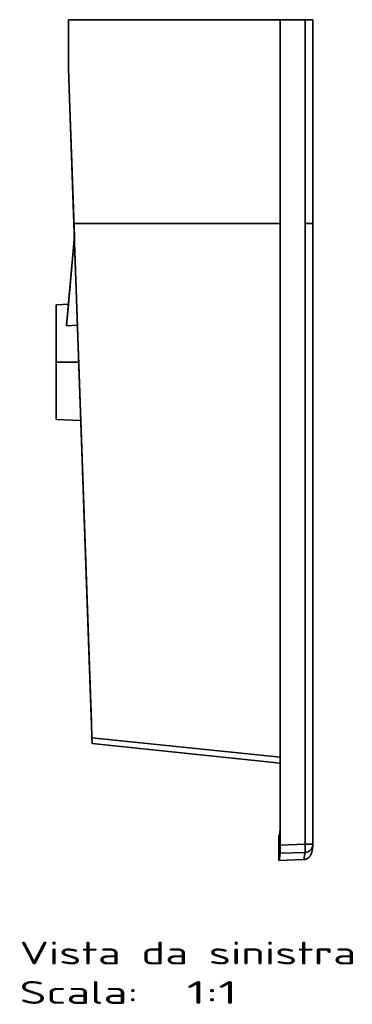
# Model space of a CAD drawing. Extents: x -14 to 1629, y 27 to 1244.
# Tile 16 of 17: x 1425 to 1629, y 27 to 631. Entities that reach past the tile are written whole.
import ezdxf
from ezdxf.enums import TextEntityAlignment as Align

# ---------------------------------------------------------------- set-up
doc = ezdxf.new("R2010")
doc.units = 0
doc.layers.get('0').update_dxf_attribs({"lineweight": 13})
doc.styles.get("Standard").update_dxf_attribs({"font": 'isocp.shx'})

# ---------------------------------------------------------------- blocks, each defined once
blk = doc.blocks.new('BLOCK83')
at = {"color": 7, "lineweight": 13}
for s, p, p2 in [('Vista da sinistra', (-180, -579.43), (26.45, -579.43)), ('Scala:', (-180, -603.61), (-107.14, -603.61)), ('  1:1', (-107.14, -603.61), (-46.41, -603.61))]:
    blk.add_text(s, height=14, dxfattribs=at).set_placement(p, p2, align=Align.FIT)
blk = doc.blocks.new('BLOCK84')
at = {"color": 7, "lineweight": 35}
for p, q in [((-150, -30), (-150, 0)), ((-150, 0), (-20, 0)), ((-150, 0), (-150, -29.99)), ((-150, -30), (-150, 0)), ((-150, 0), (-150, -29.99)), ((-150, -30), (-150, 0)), ((-150, -30), (-150, 0)), ((-150, 0), (-20, 0)), ((-150, -30), (-150, 0)), ((-150, 0), (-150, -29.99)), ((-150, -30), (-150, 0)), ((-150, -30), (-150, 0)), ((-4.83, 0), (-4.83, -124.96)), ((0, 0), (0, -125)), ((-20, 0), (-20, -125)), ((-20, 0), (-20, -125)), ((-20, -125), (-20, 0)), ((-4.83, 0), (-4.83, -124.96)), ((-149.36, -48.32), (-146.41, -132.8)), ((-149.36, -48.32), (-146.68, -125)), ((-149.36, -48.32), (-146.68, -125)), ((-149.36, -48.32), (-146.68, -125)), ((-149.36, -48.32), (-146.68, -125)), ((-149.36, -48.32), (-146.68, -125)), ((-146.41, -132.8), (-149.36, -48.32)), ((-146.68, -125), (-20, -125)), ((-146.68, -125), (-135.98, -430.98)), ((-146.68, -125), (-135.98, -430.98)), ((-146.68, -125), (-20, -125)), ((-146.68, -125), (-136.1, -427.65)), ((-20, -506.23), (-20, -125)), ((-20, -125), (-20, -506.23)), ((-146.41, -132.78), (-151.21, -187.73)), ((-151.21, -187.73), (-146.41, -132.79)), ((-151.19, -187.44), (-146.41, -132.78)), ((-150.06, -174.52), (-146.41, -132.77)), ((-150.06, -174.53), (-146.41, -132.78)), ((-150.06, -174.53), (-146.41, -132.78)), ((-157.5, -210), (-157.5, -174.85)), ((-157.5, -174.85), (-157.5, -210)), ((-157.5, -210), (-157.5, -174.85)), ((-157.5, -210), (-157.5, -187.44)), ((-157.5, -210), (-157.5, -187.44)), ((-157.5, -232.56), (-157.5, -210)), ((-157.5, -210), (-157.5, -245.15)), ((-157.5, -210), (-157.5, -245.15)), ((-157.5, -245.15), (-157.5, -210)), ((-157.5, -232.56), (-157.5, -210)), ((-142.45, -245.81), (-135.98, -430.98)), ((-142.45, -245.81), (-136.1, -427.65)), ((-135.98, -430.98), (-142.45, -245.81)), ((-0.01, -505.74), (0, -257.14)), ((-135.65, -440.34), (-20.02, -452.27)), ((-135.65, -440.34), (-20.02, -452.27)), ((-20.02, -456.02), (-135.41, -443.89)), ((-20.02, -456.02), (-135.41, -443.89)), ((-20.02, -456.02), (-135.41, -443.89)), ((-20.02, -456.02), (-135.41, -443.89))]:
    blk.add_line(p, q, dxfattribs=at)
at = {"color": 7, "lineweight": 35, "ltscale": 0.379358}
blk.add_line((-20, 0), (-4.83, 0), dxfattribs=at)
blk.add_line((-20, 0), (-4.83, 0), dxfattribs=at)
at = {"color": 7, "lineweight": 35, "ltscale": 0.120641}
blk.add_line((0, 0), (-4.83, 0), dxfattribs=at)
at = {"color": 7, "lineweight": 35, "ltscale": 0.120642}
blk.add_line((-4.83, 0), (0, 0), dxfattribs=at)
at = {"color": 7, "lineweight": 35, "ltscale": 0.000298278}
blk.add_line((-150, -29.99), (-150, -30), dxfattribs=at)
at = {"color": 7, "lineweight": 35, "ltscale": 0.458468}
blk.add_line((-150, -29.99), (-149.36, -48.32), dxfattribs=at)
at = {"color": 7, "lineweight": 35, "ltscale": 0.45817}
blk.add_line((-150, -30), (-149.36, -48.32), dxfattribs=at)
blk.add_line((-150, -30), (-149.36, -48.32), dxfattribs=at)
at = {"color": 7, "lineweight": 35, "ltscale": 0.458133}
blk.add_line((-150, -30), (-149.36, -48.32), dxfattribs=at)
blk.add_line((-150, -30), (-149.36, -48.32), dxfattribs=at)
at = {"color": 7, "lineweight": 35, "ltscale": 0.000568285}
blk.add_line((-150, -30), (-149.99, -30.02), dxfattribs=at)
blk.add_line((-150, -30), (-149.99, -30.02), dxfattribs=at)
at = {"color": 7, "lineweight": 35, "ltscale": 0.456878}
for p, q in [((-150, -30.02), (-149.36, -48.29)), ((-149.36, -48.29), (-150, -30.02))]:
    blk.add_line(p, q, dxfattribs=at)
at = {"color": 7, "lineweight": 35, "ltscale": 0.194964}
blk.add_line((-146.68, -125), (-146.41, -132.79), dxfattribs=at)
at = {"color": 7, "lineweight": 35, "ltscale": 0.194951}
blk.add_line((-146.68, -125), (-146.41, -132.79), dxfattribs=at)
at = {"color": 7, "lineweight": 35, "ltscale": 0.002727}
for p, q in [((-20, -125), (-20, -125.11)), ((-20, -125.11), (-20, -125))]:
    blk.add_line(p, q, dxfattribs=at)
at = {"color": 7, "lineweight": 35, "ltscale": 0.186215}
blk.add_line((-150.06, -174.53), (-157.5, -174.85), dxfattribs=at)
at = {"color": 7, "lineweight": 35, "ltscale": 0.331496}
blk.add_line((-150.06, -174.53), (-151.21, -187.73), dxfattribs=at)
at = {"color": 7, "lineweight": 35, "ltscale": 0.168037}
blk.add_line((-144.5, -187.41), (-151.21, -187.73), dxfattribs=at)
at = {"color": 7, "lineweight": 35, "ltscale": 0.168125}
blk.add_line((-151.21, -187.73), (-144.49, -187.41), dxfattribs=at)
at = {"color": 7, "lineweight": 35, "ltscale": 0.344849}
for p, q in [((-143.71, -210), (-157.5, -210)), ((-157.5, -210), (-143.71, -210))]:
    blk.add_line(p, q, dxfattribs=at)
at = {"color": 7, "lineweight": 35, "ltscale": 0.376509}
blk.add_line((-142.45, -245.81), (-157.5, -245.15), dxfattribs=at)
at = {"color": 7, "lineweight": 35, "ltscale": 0.376508}
blk.add_line((-142.45, -245.81), (-157.5, -245.15), dxfattribs=at)
at = {"color": 7, "lineweight": 35, "ltscale": 0.056074}
blk.add_line((-136.02, -429.89), (-136.1, -427.65), dxfattribs=at)
at = {"color": 7, "lineweight": 35, "ltscale": 2.90543e-05}
blk.add_line((-136.1, -427.65), (-136.1, -427.65), dxfattribs=at)
at = {"color": 7, "lineweight": 35, "ltscale": 0.000249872}
blk.add_line((-136.1, -427.65), (-136.1, -427.66), dxfattribs=at)
at = {"color": 7, "lineweight": 35, "ltscale": 0.000273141}
blk.add_line((-136.1, -427.65), (-136.1, -427.66), dxfattribs=at)
at = {"color": 7, "lineweight": 35, "ltscale": 0.051199}
blk.add_line((-136.05, -428.93), (-135.98, -430.98), dxfattribs=at)
at = {"color": 7, "lineweight": 35, "ltscale": 0.000287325}
blk.add_line((-135.98, -430.98), (-135.98, -430.99), dxfattribs=at)
at = {"color": 7, "lineweight": 35, "ltscale": 0.000289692}
blk.add_line((-135.98, -430.98), (-135.98, -430.99), dxfattribs=at)
at = {"color": 7, "lineweight": 35, "ltscale": 0.234041}
blk.add_line((-135.98, -430.98), (-135.65, -440.34), dxfattribs=at)
blk.add_line((-135.98, -430.98), (-135.65, -440.34), dxfattribs=at)
blk.add_line((-135.98, -430.98), (-135.65, -440.34), dxfattribs=at)
at = {"color": 7, "lineweight": 35, "ltscale": 0.237923}
blk.add_line((-135.65, -440.49), (-135.98, -430.98), dxfattribs=at)
at = {"color": 7, "lineweight": 35, "ltscale": 4.67471e-05}
blk.add_line((-135.98, -430.99), (-135.98, -430.99), dxfattribs=at)
at = {"color": 7, "lineweight": 35, "ltscale": 0.01835}
blk.add_line((-135.65, -440.49), (-135.67, -439.76), dxfattribs=at)
at = {"color": 7, "lineweight": 35, "ltscale": 3.33737e-05}
blk.add_line((-135.66, -440.23), (-135.66, -440.23), dxfattribs=at)
at = {"color": 7, "lineweight": 35, "ltscale": 0.006595}
blk.add_line((-135.66, -440.23), (-135.65, -440.49), dxfattribs=at)
at = {"color": 7, "lineweight": 35, "ltscale": 0.003882}
for p, q in [((-135.65, -440.49), (-135.65, -440.34)), ((-135.65, -440.34), (-135.65, -440.49)), ((-135.65, -440.49), (-135.65, -440.34))]:
    blk.add_line(p, q, dxfattribs=at)
at = {"color": 7, "lineweight": 35, "ltscale": 0.008013}
blk.add_line((-135.64, -440.66), (-135.65, -440.34), dxfattribs=at)
at = {"color": 7, "lineweight": 35, "ltscale": 0.375003}
blk.add_line((-21, -515.67), (-20.93, -500.67), dxfattribs=at)
blk.add_line((-21, -515.67), (-20.93, -500.67), dxfattribs=at)
at = {"color": 7, "lineweight": 35, "ltscale": 0.375004}
blk.add_line((-21, -515.67), (-20.93, -500.67), dxfattribs=at)
blk.add_line((-21, -515.67), (-20.93, -500.67), dxfattribs=at)
at = {"color": 7, "lineweight": 35, "ltscale": 0.379365}
blk.add_line((-20, -506.23), (-4.83, -505.71), dxfattribs=at)
blk.add_line((-20, -506.23), (-4.83, -505.71), dxfattribs=at)
at = {"color": 7, "lineweight": 35, "ltscale": 0.37957}
blk.add_line((-20.01, -511.26), (-4.83, -510.74), dxfattribs=at)
blk.add_line((-20.01, -511.26), (-4.83, -510.74), dxfattribs=at)
at = {"color": 7, "lineweight": 35, "ltscale": 0.000298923}
blk.add_line((-20.01, -511.26), (-20.01, -511.27), dxfattribs=at)
at = {"color": 7, "lineweight": 35, "ltscale": 0.000298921}
blk.add_line((-20.01, -511.27), (-20.01, -511.26), dxfattribs=at)
at = {"color": 7, "lineweight": 35, "ltscale": 0.380305}
blk.add_line((-5.8, -515.14), (-21, -515.67), dxfattribs=at)
blk.add_line((-5.8, -515.14), (-21, -515.67), dxfattribs=at)
at = {"color": 7, "lineweight": 35, "ltscale": 0.000567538}
blk.add_line((-5.78, -515.13), (-5.8, -515.14), dxfattribs=at)
at = {"color": 7, "lineweight": 35, "ltscale": 0.000521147}
blk.add_line((-5.78, -515.13), (-5.8, -515.14), dxfattribs=at)
at = {"color": 7, "lineweight": 35}
for centre, radius, start, end in [((-3203384.26, -122.04), 3203364.26, 359.99330394, 359.99994502), ((-3158026.1, -124.71), 3158006.1, 359.99325624, 359.99999271), ((-5.01, -505.74), 5, 271.99485, 359.99534), ((-5.01, -505.74), 5, 271.99766, 359.99242), ((-5, -505.74), 4.99, 353.72859, 0.00332), ((-5.01, -505.74), 5, 353.69107, 359.99853), ((-5, -505.74), 5, 353.59894, 0.00146)]:
    blk.add_arc(centre, radius, start, end, dxfattribs=at)
for centre, major_axis, ratio, start_param, end_param in [((-20.47, -452.85), (-0.46, -47.82), 0.044033, 0.002125, 0.425704), ((-20.5, -465.93), (-0.51, -49.73), 0.04669, 0.002124, 0.423895), ((-5.31, -466.13), (-0.5, -49), 0.045695, 0.002071, 0.427231), ((-5.31, -466.13), (-0.5, -49), 0.045695, 0.002071, 0.42723)]:
    blk.add_ellipse(centre, major_axis=major_axis, ratio=ratio, start_param=start_param, end_param=end_param, dxfattribs=at)
for points, degree, knots in [([(-4.83, -124.96), (-3.84, -124.96), (-2.85, -124.97), (-1.88, -124.97), (-0.75, -124.98), (-0.17, -124.99), (-0.07, -124.99), (-0.01, -125), (0, -125), (0, -125), (0, -125), (0, -125)], 5, [0, 0, 0, 0, 0, 0, 7.030674, 7.030674, 7.030674, 9.216641, 9.216641, 9.216641, 9.323967, 9.323967, 9.323967, 9.323967, 9.323967, 9.323967]), ([(-4.83, -124.96), (-3.84, -124.96), (-2.85, -124.97), (-1.88, -124.97), (-0.75, -124.98), (-0.17, -124.99), (-0.07, -124.99), (-0.01, -125), (0, -125), (0, -125), (0, -125), (0, -125)], 5, [0, 0, 0, 0, 0, 0, 7.031188, 7.031188, 7.031188, 9.217404, 9.217404, 9.217404, 9.324772, 9.324772, 9.324772, 9.324772, 9.324772, 9.324772]), ([(-4.83, -124.96), (-4.83, -125.31), (-4.83, -125.66), (-4.83, -126.01), (-4.83, -126.55), (-4.83, -127.08), (-4.83, -127.17), (-4.83, -129.79), (-4.83, -132.43), (-4.83, -134.95), (-4.83, -138.8), (-4.83, -142.72), (-4.83, -144.05), (-4.83, -148.99), (-4.83, -154.01), (-4.83, -157.67), (-4.83, -165.7), (-4.83, -173.73), (-4.83, -178.15), (-4.83, -184.76), (-4.83, -191.24), (-4.83, -193.58), (-4.83, -196.64), (-4.83, -199.64), (-4.83, -200.5), (-4.83, -202.37), (-4.83, -204.22), (-4.83, -205.22), (-4.83, -206.26), (-4.83, -207.29), (-4.83, -207.32), (-4.83, -207.39), (-4.83, -207.47), (-4.83, -207.5), (-4.83, -207.66), (-4.83, -207.83), (-4.83, -207.98), (-4.83, -208.29), (-4.83, -208.61), (-4.83, -208.77), (-4.83, -209.19), (-4.83, -209.61), (-4.83, -209.87), (-4.83, -210.51), (-4.83, -211.15), (-4.83, -211.51), (-4.83, -212.08), (-4.83, -212.61), (-4.83, -212.78), (-4.83, -212.96), (-4.83, -213.13), (-4.83, -213.16), (-4.83, -218.91), (-4.83, -224.67), (-4.83, -230.39), (-4.83, -239.14), (-4.83, -247.88), (-4.83, -250.9), (-4.83, -270.53), (-4.83, -290.18), (-4.83, -306.93), (-4.83, -344.23), (-4.83, -381.98), (-4.83, -402.91), (-4.83, -436.08), (-4.83, -468.94), (-4.83, -481.26), (-4.83, -493.51), (-4.83, -505.71)], 5, [0, 0, 0, 0, 0, 0, 2.485408, 2.485408, 2.485408, 3.866485, 3.866485, 3.866485, 21.474921, 21.474921, 21.474921, 30.682627, 30.682627, 30.682627, 55.079839, 55.079839, 55.079839, 84.243562, 84.243562, 84.243562, 99.384585, 99.384585, 99.384585, 105.496079, 105.496079, 105.496079, 112.751279, 112.751279, 112.751279, 113.008383, 113.008383, 113.008383, 113.265488, 113.265488, 113.265488, 114.121071, 114.121071, 114.121071, 115.033328, 115.033328, 115.033328, 116.380621, 116.380621, 116.380621, 118.445329, 118.445329, 118.445329, 119.47248, 119.47248, 119.47248, 119.701799, 119.701799, 119.701799, 161.367211, 161.367211, 161.367211, 183.370181, 183.370181, 183.370181, 304.283859, 304.283859, 304.283859, 450.334466, 450.334466, 450.334466, 538.651373, 538.651373, 538.651373, 538.651373, 538.651373, 538.651373]), ([(-4.83, -124.96), (-4.83, -125.43), (-4.83, -125.91), (-4.83, -126.39), (-4.83, -127.24), (-4.83, -128.08), (-4.83, -128.44), (-4.83, -128.91), (-4.83, -129.39), (-4.83, -129.51), (-4.83, -130.58), (-4.83, -131.66), (-4.83, -132.63), (-4.83, -134.61), (-4.83, -136.62), (-4.83, -137.65), (-4.83, -139.76), (-4.83, -141.89), (-4.83, -142.99), (-4.83, -147.64), (-4.83, -152.4), (-4.83, -156.11), (-4.83, -160.82), (-4.83, -165.53), (-4.83, -166.56), (-4.83, -170.92), (-4.83, -175.28), (-4.83, -178.63), (-4.83, -182.94), (-4.83, -187.18), (-4.83, -188.21), (-4.83, -190.78), (-4.83, -193.3), (-4.83, -194.86), (-4.83, -198.1), (-4.83, -201.27), (-4.83, -202.9), (-4.83, -204.8), (-4.83, -206.68), (-4.83, -206.87), (-4.83, -207.39), (-4.83, -207.9), (-4.83, -208.16), (-4.83, -208.73), (-4.83, -209.33), (-4.83, -209.67), (-4.83, -210.21), (-4.83, -210.76), (-4.83, -210.97), (-4.83, -211.38), (-4.83, -211.78), (-4.83, -211.99), (-4.83, -212.46), (-4.83, -212.91), (-4.83, -213.17), (-4.83, -213.75), (-4.83, -214.31), (-4.83, -214.62), (-4.83, -215.2), (-4.83, -215.79), (-4.83, -216.07), (-4.83, -216.5), (-4.83, -216.94), (-4.83, -217.08), (-4.83, -221.87), (-4.83, -226.65), (-4.83, -231.28), (-4.83, -243.65), (-4.83, -256.03), (-4.83, -262.31), (-4.83, -285.61), (-4.83, -308.99), (-4.83, -324.68), (-4.83, -355.13), (-4.83, -385.68), (-4.83, -400.48), (-4.83, -430.48), (-4.83, -460.4), (-4.83, -475.59), (-4.83, -490.67), (-4.83, -505.71)], 5, [0, 0, 0, 0, 0, 0, 3.350221, 3.350221, 3.350221, 5.871917, 5.871917, 5.871917, 6.71249, 6.71249, 6.71249, 13.437445, 13.437445, 13.437445, 20.367611, 20.367611, 20.367611, 27.50774, 27.50774, 27.50774, 50.645437, 50.645437, 50.645437, 57.109921, 57.109921, 57.109921, 78.029214, 78.029214, 78.029214, 84.44935, 84.44935, 84.44935, 94.743078, 94.743078, 94.743078, 106.346026, 106.346026, 106.346026, 108.244947, 108.244947, 108.244947, 110.045738, 110.045738, 110.045738, 112.303212, 112.303212, 112.303212, 113.597197, 113.597197, 113.597197, 114.891183, 114.891183, 114.891183, 116.614875, 116.614875, 116.614875, 118.882859, 118.882859, 118.882859, 120.948532, 120.948532, 120.948532, 122.005612, 122.005612, 122.005612, 155.297818, 155.297818, 155.297818, 210.880898, 210.880898, 210.880898, 322.554505, 322.554505, 322.554505, 427.200462, 427.200462, 427.200462, 534.930397, 534.930397, 534.930397, 534.930397, 534.930397, 534.930397]), ([(0, -125), (0, -125.35), (0, -125.69), (0, -126.04), (0, -126.58), (0, -127.11), (0, -127.21), (0, -129.83), (0, -132.47), (0, -134.99), (0, -138.84), (0, -142.75), (0, -144.08), (0, -149.03), (0, -154.04), (0, -157.7), (0, -165.73), (0, -173.77), (0, -178.18), (0, -184.8), (0, -191.28), (0, -193.61), (0, -196.67), (0, -199.68), (0, -200.54), (0, -202.41), (0, -204.26), (0, -205.26), (0, -206.29), (0, -207.32), (0, -207.36), (0, -207.43), (0, -207.5), (0, -207.54), (0, -207.7), (0, -207.87), (0, -208.02), (0, -208.32), (0, -208.64), (0, -208.81), (0, -209.23), (0, -209.65), (0, -209.9), (0, -210.54), (0, -211.18), (0, -211.55), (0, -212.12), (0, -212.64), (0, -212.82), (0, -212.99), (0, -213.16), (0, -213.2), (0, -218.95), (0, -224.7), (0, -230.43), (0, -239.17), (0, -247.92), (0, -250.94), (0, -270.57), (0, -290.22), (0, -306.97), (0, -344.26), (0, -382.02), (0, -402.94), (-0.01, -436.12), (-0.01, -468.98), (-0.01, -481.3), (-0.01, -493.55), (-0.01, -505.74)], 5, [0, 0, 0, 0, 0, 0, 2.485427, 2.485427, 2.485427, 3.866157, 3.866157, 3.866157, 21.474654, 21.474654, 21.474654, 30.68236, 30.68236, 30.68236, 55.079628, 55.079628, 55.079628, 84.243276, 84.243276, 84.243276, 99.384259, 99.384259, 99.384259, 105.495751, 105.495751, 105.495751, 112.750954, 112.750954, 112.750954, 113.008058, 113.008058, 113.008058, 113.265162, 113.265162, 113.265162, 114.120735, 114.120735, 114.120735, 115.03299, 115.03299, 115.03299, 116.380282, 116.380282, 116.380282, 118.444996, 118.444996, 118.444996, 119.472152, 119.472152, 119.472152, 119.701471, 119.701471, 119.701471, 161.366737, 161.366737, 161.366737, 183.369629, 183.369629, 183.369629, 304.283343, 304.283343, 304.283343, 450.333827, 450.333827, 450.333827, 538.651207, 538.651207, 538.651207, 538.651207, 538.651207, 538.651207]), ([(0, -125), (0, -125.18), (0, -125.36), (0, -125.55), (0, -126.02), (0, -126.52), (0, -126.83), (0, -127.4), (0, -127.97), (0, -128.24), (0, -128.69), (0, -129.12), (0, -129.3), (0, -129.64), (0, -129.96), (0, -130.21), (0, -131.12), (0, -132.03), (0, -132.78), (0, -134.33), (0, -135.88), (0, -136.65), (0, -138.65), (0, -140.65), (0, -141.86), (0, -143.92), (0, -145.98), (0, -147.04), (0, -149.01), (0, -150.98), (0, -152.09), (0, -153.4), (0, -154.71), (0, -154.92), (0, -155.52), (0, -156.13), (0, -156.53), (0, -157.92), (0, -159.33), (0, -160.36), (0, -161.83), (0, -163.29), (0, -163.76), (0, -164.45), (0, -165.15), (0, -165.38), (0, -169.63), (0, -173.87), (0, -177.9), (0, -182.4), (0, -186.87), (0, -187.36), (0, -188.83), (0, -190.3), (0, -191.28), (0, -192.95), (0, -194.61), (0, -195.27), (0, -197.79), (0, -200.29), (0, -202.11), (0, -204.1), (0, -206.09), (0, -206.28), (0, -206.66), (0, -207.04), (0, -207.23), (0, -207.72), (0, -208.21), (0, -208.52), (0, -209.25), (0, -210.02), (0, -210.48), (0, -211.26), (0, -212.05), (0, -212.32), (0, -212.92), (0, -213.5), (0, -213.76), (0, -214.34), (0, -214.9), (0, -215.2), (0, -215.74), (0, -216.29), (0, -216.5), (0, -222.74), (0, -228.99), (0, -234.98), (0, -244.57), (0, -254.16), (0, -257.75), (0, -278.1), (0, -298.48), (0, -315.36), (0, -346.83), (0, -378.44), (0, -392.88), (0, -420.11), (-0.01, -447.28), (-0.01, -460.08), (-0.01, -476.75), (-0.01, -493.37), (-0.01, -497.5), (-0.01, -501.62), (-0.01, -505.74)], 5, [0, 0, 0, 0, 0, 0, 1.292002, 1.292002, 1.292002, 3.202419, 3.202419, 3.202419, 4.831514, 4.831514, 4.831514, 6.075223, 6.075223, 6.075223, 7.178708, 7.178708, 7.178708, 12.549634, 12.549634, 12.549634, 18.165721, 18.165721, 18.165721, 26.528341, 26.528341, 26.528341, 32.524694, 32.524694, 32.524694, 40.190129, 40.190129, 40.190129, 41.583842, 41.583842, 41.583842, 44.371269, 44.371269, 44.371269, 51.101857, 51.101857, 51.101857, 54.294865, 54.294865, 54.294865, 55.891369, 55.891369, 55.891369, 83.580823, 83.580823, 83.580823, 86.984181, 86.984181, 86.984181, 93.790894, 93.790894, 93.790894, 98.585173, 98.585173, 98.585173, 111.541893, 111.541893, 111.541893, 112.907723, 112.907723, 112.907723, 114.273553, 114.273553, 114.273553, 116.432323, 116.432323, 116.432323, 119.346791, 119.346791, 119.346791, 121.392737, 121.392737, 121.392737, 123.2444, 123.2444, 123.2444, 125.519414, 125.519414, 125.519414, 127.271793, 127.271793, 127.271793, 170.481697, 170.481697, 170.481697, 196.343229, 196.343229, 196.343229, 317.029444, 317.029444, 317.029444, 420.718006, 420.718006, 420.718006, 510.141787, 510.141787, 510.141787, 539.749507, 539.749507, 539.749507, 539.749507, 539.749507, 539.749507]), ([(-135.41, -443.89), (-135.41, -443.89), (-135.42, -443.87), (-135.43, -443.84), (-135.45, -443.79), (-135.46, -443.71), (-135.47, -443.61), (-135.49, -443.48), (-135.5, -443.35), (-135.51, -443.2), (-135.53, -443.03), (-135.54, -442.86), (-135.55, -442.66), (-135.56, -442.45), (-135.58, -442.22), (-135.59, -441.97), (-135.6, -441.71), (-135.61, -441.43), (-135.62, -441.13), (-135.64, -440.82), (-135.64, -440.6), (-135.65, -440.49)], 3, [0, 0, 0, 0, 0.019319, 0.054091, 0.105437, 0.180745, 0.285926, 0.415668, 0.556679, 0.703609, 0.865791, 1.044884, 1.240896, 1.453831, 1.683694, 1.930487, 2.194214, 2.474875, 2.772472, 3.087007, 3.418482, 3.418482, 3.418482, 3.418482]), ([(-135.41, -443.89), (-135.41, -443.89), (-135.42, -443.87), (-135.43, -443.84), (-135.45, -443.78), (-135.46, -443.71), (-135.47, -443.62), (-135.49, -443.52), (-135.5, -443.39), (-135.51, -443.25), (-135.52, -443.09), (-135.54, -442.91), (-135.55, -442.71), (-135.56, -442.5), (-135.57, -442.26), (-135.59, -442.01), (-135.6, -441.74), (-135.61, -441.45), (-135.62, -441.15), (-135.64, -440.83), (-135.64, -440.6), (-135.65, -440.49)], 3, [0, 0, 0, 0, 0.02097, 0.058419, 0.112749, 0.184723, 0.2745, 0.382161, 0.507751, 0.651298, 0.812822, 0.992336, 1.189848, 1.405367, 1.638896, 1.89044, 2.160001, 2.447582, 2.753181, 3.076801, 3.418441, 3.418441, 3.418441, 3.418441]), ([(-135.41, -443.89), (-135.41, -443.89), (-135.42, -443.87), (-135.43, -443.83), (-135.45, -443.78), (-135.46, -443.7), (-135.48, -443.59), (-135.49, -443.46), (-135.5, -443.32), (-135.52, -443.16), (-135.53, -442.99), (-135.54, -442.81), (-135.56, -442.6), (-135.57, -442.37), (-135.58, -442.13), (-135.59, -441.87), (-135.61, -441.59), (-135.62, -441.3), (-135.63, -440.98), (-135.64, -440.77), (-135.64, -440.66)], 3, [0, 0, 0, 0, 0.020852, 0.058915, 0.114118, 0.195067, 0.306358, 0.439662, 0.581687, 0.734756, 0.905685, 1.094581, 1.301453, 1.526306, 1.769143, 2.029968, 2.308782, 2.605588, 2.920388, 3.253183, 3.253183, 3.253183, 3.253183]), ([(-135.47, -443.65), (-135.49, -443.52), (-135.5, -443.35), (-135.52, -443.13), (-135.56, -442.62), (-135.59, -441.94), (-135.61, -441.55), (-135.62, -441.12), (-135.64, -440.66)], 5, [0, 0, 0, 0, 0, 0, 188.436705, 188.436705, 188.436705, 376.881436, 376.881436, 376.881436, 376.881436, 376.881436, 376.881436]), ([(-20.93, -500.67), (-20.89, -500.66), (-20.86, -500.65), (-20.83, -500.62), (-20.78, -500.56), (-20.74, -500.47), (-20.73, -500.45), (-20.72, -500.42), (-20.7, -500.39), (-20.7, -500.38), (-20.69, -500.37), (-20.69, -500.35), (-20.68, -500.34), (-20.68, -500.33), (-20.67, -500.32), (-20.67, -500.31), (-20.54, -499.95), (-20.41, -499.38), (-20.28, -498.6), (-20.15, -497.61), (-20.02, -496.41)], 5, [0, 0, 0, 0, 0, 0, 111.574738, 111.574738, 111.574738, 141.182654, 141.182654, 141.182654, 157.924877, 157.924877, 157.924877, 165.326857, 165.326857, 165.326857, 172.728836, 172.728836, 172.728836, 593.82942, 593.82942, 593.82942, 593.82942, 593.82942, 593.82942]), ([(-20.79, -500.56), (-20.76, -500.52), (-20.73, -500.46), (-20.7, -500.39), (-20.55, -499.99), (-20.39, -499.28), (-20.27, -498.51), (-20.14, -497.56), (-20.02, -496.41)], 5, [0, 0, 0, 0, 0, 0, 100.668094, 100.668094, 100.668094, 503.351862, 503.351862, 503.351862, 503.351862, 503.351862, 503.351862]), ([(-20.01, -511.26), (-20.01, -511.26), (-20.01, -511.19), (-20, -511.07), (-20, -510.57), (-20, -509.76), (-20, -509.15), (-20, -508.2), (-20, -507.21), (-20, -506.88), (-20, -506.56), (-20, -506.23)], 5, [0, 0, 0, 0, 0, 0, 2.441461, 2.441461, 2.441461, 7.256657, 7.256657, 7.256657, 9.591328, 9.591328, 9.591328, 9.591328, 9.591328, 9.591328]), ([(-20, -506.23), (-20, -507.24), (-20, -508.25), (-20, -509.24), (-20, -510.44), (-20, -511.08), (-20.01, -511.19), (-20.01, -511.26), (-20.01, -511.26)], 5, [0, 0, 0, 0, 0, 0, 7.185807, 7.185807, 7.185807, 9.523536, 9.523536, 9.523536, 9.523536, 9.523536, 9.523536]), ([(-5.8, -515.14), (-5.56, -515.13), (-5.09, -515.08), (-4.4, -514.91), (-3.74, -514.64), (-3.22, -514.34), (-2.82, -514.06), (-2.54, -513.82), (-2.28, -513.57), (-2.07, -513.34), (-1.91, -513.14), (-1.8, -512.99), (-1.69, -512.83), (-1.58, -512.66), (-1.47, -512.49), (-1.37, -512.31), (-1.27, -512.12), (-1.2, -511.96), (-1.15, -511.84), (-1.11, -511.75), (-1.07, -511.66), (-1.04, -511.58), (-1, -511.49), (-0.97, -511.39), (-0.94, -511.3), (-0.91, -511.21), (-0.88, -511.13), (-0.86, -511.05), (-0.83, -510.97), (-0.81, -510.88), (-0.78, -510.78), (-0.75, -510.67), (-0.72, -510.56), (-0.69, -510.45), (-0.66, -510.33), (-0.63, -510.21), (-0.61, -510.09), (-0.58, -509.97), (-0.56, -509.85), (-0.53, -509.74), (-0.51, -509.62), (-0.49, -509.5), (-0.47, -509.38), (-0.44, -509.25), (-0.42, -509.13), (-0.4, -509.01), (-0.38, -508.89), (-0.37, -508.79), (-0.35, -508.68), (-0.33, -508.58), (-0.32, -508.47), (-0.3, -508.35), (-0.28, -508.24), (-0.27, -508.13), (-0.25, -508.02), (-0.24, -507.92), (-0.22, -507.81), (-0.21, -507.7), (-0.19, -507.59), (-0.18, -507.48), (-0.17, -507.37), (-0.15, -507.26), (-0.14, -507.14), (-0.12, -507.02), (-0.11, -506.9), (-0.09, -506.78), (-0.08, -506.66), (-0.07, -506.54), (-0.05, -506.42), (-0.04, -506.33), (-0.04, -506.29)], 3, [0, 0, 0, 0, 0.709565, 1.420386, 2.133726, 2.851509, 3.214046, 3.57744, 3.946731, 4.317671, 4.508886, 4.700989, 4.894003, 5.087949, 5.295552, 5.505598, 5.718138, 5.93321, 6.025246, 6.118332, 6.212475, 6.30768, 6.403953, 6.501298, 6.59972, 6.699224, 6.781265, 6.864449, 6.948777, 7.034254, 7.144044, 7.256551, 7.371783, 7.489745, 7.610446, 7.733889, 7.86008, 7.989024, 8.101749, 8.217232, 8.335475, 8.456481, 8.580254, 8.706795, 8.836106, 8.968191, 9.072012, 9.17771, 9.285284, 9.394737, 9.506068, 9.619279, 9.73437, 9.851342, 9.955439, 10.061108, 10.16835, 10.277166, 10.387556, 10.49952, 10.613059, 10.728174, 10.844863, 10.963128, 11.082922, 11.203885, 11.325744, 11.448483, 11.572275, 11.697396, 11.697396, 11.697396, 11.697396]), ([(-4.83, -505.71), (-3.84, -505.71), (-2.86, -505.71), (-1.89, -505.71), (-0.75, -505.72), (-0.16, -505.73), (-0.06, -505.74), (-0.01, -505.74), (-0.01, -505.74)], 5, [0, 0, 0, 0, 0, 0, 7.032732, 7.032732, 7.032732, 9.325739, 9.325739, 9.325739, 9.325739, 9.325739, 9.325739]), ([(-4.83, -505.71), (-4.8, -506.72), (-4.77, -507.73), (-4.76, -508.73), (-4.75, -509.89), (-4.79, -510.52), (-4.8, -510.63), (-4.81, -510.71), (-4.83, -510.74), (-4.83, -510.74), (-4.83, -510.74), (-4.83, -510.74)], 5, [0, 0, 0, 0, 0, 0, 7.205054, 7.205054, 7.205054, 9.262555, 9.262555, 9.262555, 9.552573, 9.552573, 9.552573, 9.552573, 9.552573, 9.552573]), ([(-0.01, -505.74), (-0.01, -505.74), (-0.07, -505.74), (-0.21, -505.73), (-0.75, -505.72), (-1.58, -505.72), (-2.23, -505.71), (-3.11, -505.71), (-4.01, -505.71), (-4.28, -505.71), (-4.56, -505.71), (-4.83, -505.71)], 5, [0, 0, 0, 0, 0, 0, 2.941736, 2.941736, 2.941736, 8.370238, 8.370238, 8.370238, 10.773106, 10.773106, 10.773106, 10.773106, 10.773106, 10.773106]), ([(-4.83, -505.71), (-4.8, -506.72), (-4.77, -507.74), (-4.76, -508.74), (-4.75, -509.89), (-4.79, -510.52), (-4.8, -510.63), (-4.81, -510.71), (-4.83, -510.73), (-4.83, -510.74), (-4.83, -510.74), (-4.83, -510.74)], 5, [0, 0, 0, 0, 0, 0, 7.377469, 7.377469, 7.377469, 9.510952, 9.510952, 9.510952, 9.821903, 9.821903, 9.821903, 9.821903, 9.821903, 9.821903])]:
    blk.add_open_spline(points, degree=degree, knots=knots, dxfattribs=at)

msp = doc.modelspace()

# ---------------------------------------------------------------- block references
at = {"lineweight": 0}
for name in ['BLOCK84', 'BLOCK83']:
    msp.add_blockref(name, (1604.78, 631.13), dxfattribs=at)

doc.saveas('drawing.dxf')
